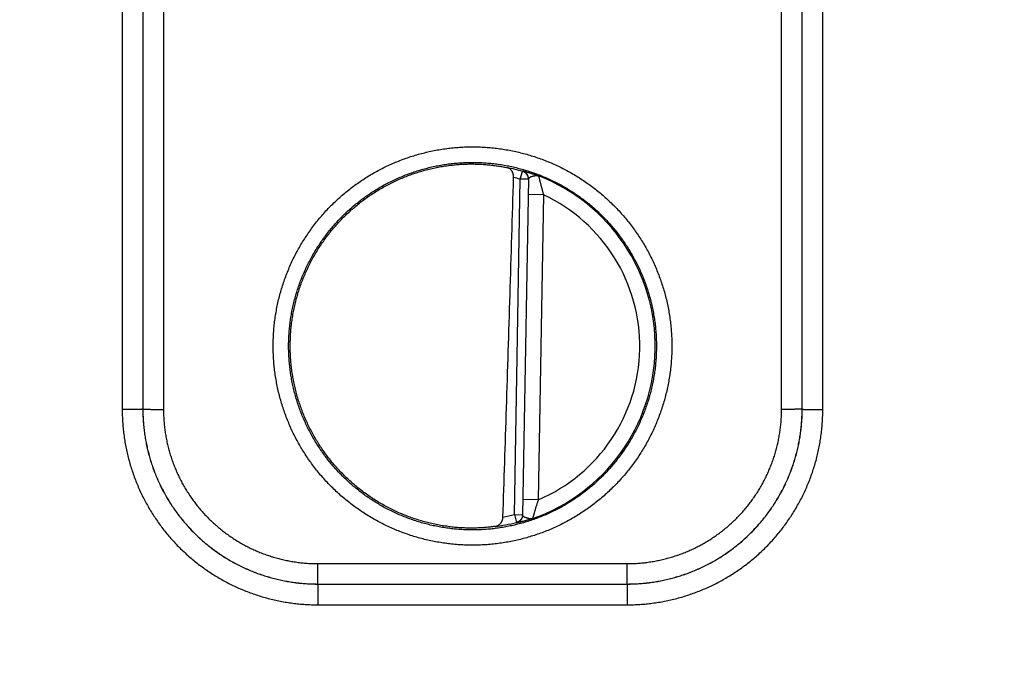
# Model space of a CAD drawing. Header units: inches. Extents: x 0 to 34, y 0 to 22.
# Tile 17 of 105: x 13.47 to 14.427, y 10.93 to 11.547. Entities that reach past the tile are written whole.
import ezdxf

# ---------------------------------------------------------------- set-up
doc = ezdxf.new("R2010")
doc.units = ezdxf.units.IN
doc.header["$LTSCALE"] = 1.87
doc.header["$MEASUREMENT"] = 0
doc.layers.get('0').update_dxf_attribs({"linetype": 'CONTINUOUS'})
doc.layers.add('DIMENSIONS', color=7, linetype='CONTINUOUS')
doc.styles.get("Standard").update_dxf_attribs({"font": 'txt', "width": 0.8})
doc.dimstyles.new('DIMSTYLE_1', dxfattribs={"dimtxt": 0.125, "dimasz": 0.18, "dimexe": 0.18, "dimexo": 0.0625, "dimgap": 0.09, "dimtad": 0, "dimtih": 1, "dimtoh": 1, "dimzin": 4, "dimdsep": 46, "dimtxsty": 'STANDARD', "dimblk": '_FILLED', "dimblk1": '_FILLED', "dimblk2": '_FILLED', "dimcen": 0.09, "dimadec": 0, "dimazin": 0, "dimtp": 0.02, "dimtm": 0.02, "dimtfac": 1, "dimtofl": 0, "dimtmove": 0, "dimatfit": 3, "dimldrblk": '_FILLED', "dimfxl": 1, "dimtolj": 1, "dimtzin": 4, "dimarcsym": 0})

# ---------------------------------------------------------------- blocks, each defined once
blk = doc.blocks.new('_FILLED')
at = {"color": 0, "linetype": 'BYBLOCK'}
blk.add_solid([(0, 0), (-1, 0.1736), (-1, -0.1736)], dxfattribs=at)
blk = doc.blocks.new('*D7')
at = {"layer": 'DIMENSIONS', "color": 2, "linetype": 'CONTINUOUS'}
for p, q in [((13.29323, 10.81557), (13.29323, 13.39823)), ((21.17348, 10.14673), (21.17348, 13.39823)), ((13.29323, 13.27323), (16.55836, 13.27323)), ((21.17348, 13.27323), (17.90836, 13.27323))]:
    blk.add_line(p, q, dxfattribs=at)
at = {"layer": 'DIMENSIONS', "color": 2, "linetype": 'CONTINUOUS', "xscale": 0.18, "yscale": 0.18, "zscale": 0.18, "rotation": 180}
blk.add_blockref('_FILLED', (13.29323, 13.27323), dxfattribs=at)
at = {"layer": 'DIMENSIONS', "color": 2, "linetype": 'CONTINUOUS', "xscale": 0.18, "yscale": 0.18, "zscale": 0.18}
blk.add_blockref('_FILLED', (21.17348, 13.27323), dxfattribs=at)
at = {"layer": 'DIMENSIONS', "color": 2, "linetype": 'CONTINUOUS', "width": 0.8}
for s, p in [('[', (17.14586, 13.21073)), (']', (17.74586, 13.21073)), ('7.88', (16.62086, 13.21073)), ('200.2', (17.24586, 13.21073))]:
    blk.add_text(s, height=0.125, dxfattribs=at).set_placement(p)

msp = doc.modelspace()

# ---------------------------------------------------------------- linework, layer by layer
at = {"color": 7, "linetype": 'CONTINUOUS'}
for p, q in [((13.57, 11.74297), (13.57008, 11.16763)), ((13.58999, 11.74315), (13.59008, 11.16781)), ((14.23089, 11.16781), (14.23097, 11.74315)), ((14.25088, 11.16763), (14.25097, 11.74297)), ((13.59025, 11.70402), (13.59017, 11.16789)), ((13.61025, 11.70384), (13.61016, 11.16772)), ((14.2108, 11.16772), (14.21072, 11.70384)), ((14.2308, 11.16789), (14.23072, 11.70402)), ((13.95695, 11.3916), (13.95911, 11.39917)), ((13.95125, 11.06535), (13.95695, 11.3916)), ((13.96482, 11.39146), (13.95695, 11.3916)), ((13.96483, 11.39182), (13.95912, 11.06485)), ((13.97956, 11.37639), (13.96456, 11.37666)), ((13.97956, 11.37639), (13.97438, 11.07975)), ((13.59008, 11.16781), (13.59017, 11.16789)), ((14.23089, 11.16781), (14.2308, 11.16789)), ((13.97438, 11.07975), (13.95938, 11.08001)), ((13.95125, 11.06535), (13.95315, 11.05771)), ((13.95125, 11.06535), (13.95913, 11.06521)), ((13.76012, 10.99789), (13.76012, 11.01772)), ((13.76012, 11.01772), (14.06085, 11.01772)), ((14.06085, 10.99789), (14.06085, 11.01772)), ((13.76008, 10.99786), (13.76008, 10.97769)), ((13.76009, 10.99786), (14.06088, 10.99786)), ((13.76012, 10.99789), (14.06085, 10.99789)), ((14.06088, 10.99786), (14.06088, 10.97769)), ((13.76008, 10.97769), (14.06088, 10.97769))]:
    msp.add_line(p, q, dxfattribs=at)
for radius, start, end in [(0.17675, 74.03059, 78.93522), (0.16888, 74.03064, 76.33344), (0.17756, 289.20153, 68.79851), (0.16257, 293.14471, 64.85529), (0.16888, 280.09604, 283.96948), (0.17675, 277.00613, 283.96941)]:
    msp.add_arc((13.91048, 11.22923), radius, start, end, dxfattribs=at)
for points, knots in [([(13.91048, 11.03563), (13.9084, 11.03563), (13.90422, 11.0357), (13.89796, 11.036), (13.89171, 11.03651), (13.88547, 11.03722), (13.87926, 11.03813), (13.87309, 11.03924), (13.86695, 11.04055), (13.86086, 11.04206), (13.85482, 11.04376), (13.84884, 11.04566), (13.84293, 11.04775), (13.83708, 11.05004), (13.83132, 11.05251), (13.82563, 11.05516), (13.82004, 11.058), (13.81453, 11.06102), (13.80914, 11.06422), (13.80384, 11.06759), (13.79866, 11.07113), (13.79359, 11.07483), (13.78865, 11.0787), (13.78384, 11.08272), (13.77916, 11.0869), (13.77461, 11.09123), (13.77021, 11.0957), (13.76596, 11.10031), (13.76186, 11.10506), (13.75791, 11.10994), (13.75412, 11.11494), (13.7505, 11.12007), (13.74705, 11.1253), (13.74376, 11.13065), (13.74065, 11.1361), (13.73772, 11.14165), (13.73497, 11.14729), (13.73241, 11.15302), (13.73003, 11.15882), (13.72784, 11.16471), (13.72585, 11.17065), (13.72404, 11.17666), (13.72243, 11.18273), (13.72102, 11.18884), (13.71981, 11.195), (13.7188, 11.20119), (13.71799, 11.20742), (13.71738, 11.21366), (13.71697, 11.21992), (13.71677, 11.2262), (13.71677, 11.23247), (13.71697, 11.23874), (13.71738, 11.245), (13.71799, 11.25125), (13.7188, 11.25747), (13.71981, 11.26367), (13.72102, 11.26982), (13.72243, 11.27594), (13.72404, 11.282), (13.72585, 11.28801), (13.72784, 11.29396), (13.73003, 11.29984), (13.73241, 11.30565), (13.73497, 11.31138), (13.73772, 11.31702), (13.74065, 11.32257), (13.74376, 11.32802), (13.74704, 11.33336), (13.7505, 11.3386), (13.75412, 11.34373), (13.75791, 11.34873), (13.76185, 11.35361), (13.76596, 11.35836), (13.77021, 11.36297), (13.77461, 11.36744), (13.77916, 11.37177), (13.78384, 11.37595), (13.78865, 11.37997), (13.79359, 11.38384), (13.79866, 11.38754), (13.80384, 11.39108), (13.80913, 11.39445), (13.81453, 11.39764), (13.82003, 11.40066), (13.82563, 11.4035), (13.83132, 11.40616), (13.83708, 11.40863), (13.84293, 11.41091), (13.84884, 11.41301), (13.85482, 11.41491), (13.86086, 11.41661), (13.86695, 11.41812), (13.87309, 11.41943), (13.87926, 11.42054), (13.88547, 11.42145), (13.89171, 11.42216), (13.89796, 11.42267), (13.90422, 11.42297), (13.9084, 11.42304), (13.91048, 11.42304)], [0, 0, 0, 0, 0.010287, 0.020587, 0.030895, 0.041207, 0.05152, 0.06183, 0.072139, 0.082448, 0.092757, 0.103066, 0.113374, 0.123682, 0.133992, 0.144304, 0.154615, 0.164924, 0.175232, 0.185541, 0.195852, 0.206164, 0.216474, 0.226782, 0.237091, 0.247401, 0.257712, 0.268022, 0.278332, 0.288641, 0.298951, 0.309261, 0.319572, 0.329882, 0.340192, 0.350501, 0.360811, 0.371121, 0.381431, 0.391741, 0.402051, 0.412362, 0.422672, 0.432982, 0.443292, 0.453602, 0.463912, 0.474222, 0.484533, 0.494843, 0.505153, 0.515463, 0.525774, 0.536084, 0.546394, 0.556705, 0.567015, 0.577325, 0.587635, 0.597946, 0.608256, 0.618566, 0.628876, 0.639187, 0.649497, 0.659807, 0.670117, 0.680427, 0.690737, 0.701048, 0.711358, 0.721668, 0.731977, 0.742288, 0.752599, 0.762909, 0.773219, 0.783528, 0.793838, 0.804148, 0.814458, 0.824766, 0.835074, 0.845383, 0.855694, 0.866006, 0.876316, 0.886624, 0.896933, 0.907243, 0.917553, 0.927863, 0.938171, 0.948482, 0.958794, 0.969106, 0.979413, 0.989713, 1, 1, 1, 1]), ([(13.91048, 11.42304), (13.91257, 11.42304), (13.91675, 11.42297), (13.92301, 11.42267), (13.92926, 11.42216), (13.93549, 11.42145), (13.9417, 11.42054), (13.94788, 11.41943), (13.95402, 11.41812), (13.96011, 11.41661), (13.96615, 11.41491), (13.97212, 11.41301), (13.97804, 11.41091), (13.98388, 11.40863), (13.98965, 11.40616), (13.99534, 11.4035), (14.00093, 11.40066), (14.00643, 11.39764), (14.01183, 11.39445), (14.01713, 11.39108), (14.02231, 11.38754), (14.02737, 11.38384), (14.03232, 11.37997), (14.03713, 11.37595), (14.04181, 11.37177), (14.04636, 11.36744), (14.05076, 11.36297), (14.05501, 11.35836), (14.05911, 11.35361), (14.06306, 11.34873), (14.06685, 11.34373), (14.07047, 11.3386), (14.07392, 11.33336), (14.07721, 11.32802), (14.08032, 11.32257), (14.08325, 11.31702), (14.08599, 11.31138), (14.08856, 11.30565), (14.09094, 11.29984), (14.09313, 11.29396), (14.09512, 11.28801), (14.09693, 11.282), (14.09853, 11.27594), (14.09995, 11.26982), (14.10116, 11.26367), (14.10217, 11.25747), (14.10298, 11.25125), (14.10359, 11.245), (14.10399, 11.23874), (14.1042, 11.23247), (14.1042, 11.2262), (14.10399, 11.21992), (14.10359, 11.21366), (14.10298, 11.20742), (14.10217, 11.20119), (14.10116, 11.195), (14.09995, 11.18884), (14.09853, 11.18273), (14.09693, 11.17666), (14.09512, 11.17065), (14.09313, 11.16471), (14.09094, 11.15882), (14.08856, 11.15302), (14.08599, 11.14729), (14.08325, 11.14165), (14.08032, 11.1361), (14.07721, 11.13065), (14.07392, 11.1253), (14.07047, 11.12006), (14.06685, 11.11494), (14.06306, 11.10994), (14.05911, 11.10506), (14.05501, 11.10031), (14.05076, 11.0957), (14.04635, 11.09123), (14.04181, 11.0869), (14.03713, 11.08272), (14.03231, 11.0787), (14.02737, 11.07483), (14.02231, 11.07112), (14.01713, 11.06759), (14.01183, 11.06422), (14.00643, 11.06102), (14.00093, 11.058), (13.99534, 11.05517), (13.98965, 11.05251), (13.98388, 11.05004), (13.97804, 11.04775), (13.97213, 11.04566), (13.96614, 11.04376), (13.96011, 11.04206), (13.95402, 11.04055), (13.94788, 11.03924), (13.9417, 11.03813), (13.93549, 11.03722), (13.92926, 11.03651), (13.92301, 11.036), (13.91675, 11.0357), (13.91257, 11.03563), (13.91048, 11.03563)], [0, 0, 0, 0, 0.010287, 0.020587, 0.030895, 0.041207, 0.05152, 0.06183, 0.072139, 0.082448, 0.092757, 0.103066, 0.113374, 0.123683, 0.133993, 0.144304, 0.154616, 0.164925, 0.175232, 0.185541, 0.195852, 0.206164, 0.216475, 0.226783, 0.237092, 0.247402, 0.257714, 0.268024, 0.278334, 0.288643, 0.298953, 0.309263, 0.319574, 0.329884, 0.340194, 0.350503, 0.360813, 0.371123, 0.381433, 0.391743, 0.402053, 0.412364, 0.422674, 0.432984, 0.443294, 0.453604, 0.463914, 0.474225, 0.484535, 0.494845, 0.505156, 0.515466, 0.525776, 0.536086, 0.546397, 0.556707, 0.567017, 0.577327, 0.587638, 0.597948, 0.608258, 0.618568, 0.628879, 0.639189, 0.649499, 0.659809, 0.670119, 0.680429, 0.69074, 0.70105, 0.71136, 0.72167, 0.73198, 0.74229, 0.752601, 0.762911, 0.773221, 0.78353, 0.79384, 0.80415, 0.814459, 0.824767, 0.835074, 0.845383, 0.855695, 0.866006, 0.876316, 0.886624, 0.896933, 0.907243, 0.917554, 0.927863, 0.938172, 0.948482, 0.958794, 0.969106, 0.979413, 0.989713, 1, 1, 1, 1]), ([(13.91048, 11.0505), (13.90851, 11.0505), (13.90457, 11.05056), (13.89867, 11.05085), (13.89277, 11.05134), (13.8869, 11.05203), (13.88105, 11.0529), (13.87524, 11.05397), (13.86946, 11.05523), (13.86373, 11.05669), (13.85805, 11.05833), (13.85243, 11.06015), (13.84687, 11.06217), (13.84138, 11.06436), (13.83597, 11.06674), (13.83063, 11.06929), (13.82539, 11.07202), (13.82024, 11.07492), (13.81518, 11.07799), (13.81024, 11.08122), (13.8054, 11.08462), (13.80067, 11.08817), (13.79607, 11.09188), (13.7916, 11.09574), (13.78725, 11.09974), (13.78304, 11.10388), (13.77896, 11.10816), (13.77504, 11.11258), (13.77126, 11.11712), (13.76763, 11.12178), (13.76415, 11.12656), (13.76084, 11.13145), (13.75769, 11.13645), (13.75471, 11.14155), (13.7519, 11.14675), (13.74926, 11.15204), (13.7468, 11.15741), (13.74451, 11.16286), (13.74241, 11.16838), (13.74049, 11.17397), (13.73876, 11.17962), (13.73722, 11.18532), (13.73586, 11.19107), (13.73469, 11.19686), (13.73372, 11.20269), (13.73294, 11.20855), (13.73236, 11.21443), (13.73196, 11.22033), (13.73177, 11.22623), (13.73177, 11.23214), (13.73196, 11.23805), (13.73235, 11.24394), (13.73294, 11.24982), (13.73372, 11.25568), (13.73469, 11.26151), (13.73585, 11.26731), (13.73721, 11.27306), (13.73875, 11.27876), (13.74048, 11.28441), (13.7424, 11.29), (13.7445, 11.29553), (13.74679, 11.30098), (13.74925, 11.30635), (13.75189, 11.31164), (13.7547, 11.31684), (13.75768, 11.32194), (13.76083, 11.32694), (13.76415, 11.33184), (13.76762, 11.33662), (13.77125, 11.34128), (13.77503, 11.34582), (13.77896, 11.35024), (13.78304, 11.35452), (13.78725, 11.35867), (13.7916, 11.36267), (13.79607, 11.36653), (13.80068, 11.37024), (13.8054, 11.37379), (13.81024, 11.37718), (13.81518, 11.38042), (13.82023, 11.38349), (13.82539, 11.38639), (13.83063, 11.38911), (13.83596, 11.39167), (13.84138, 11.39404), (13.84687, 11.39624), (13.85243, 11.39825), (13.85805, 11.40008), (13.86373, 11.40172), (13.86946, 11.40317), (13.87524, 11.40443), (13.88105, 11.4055), (13.8869, 11.40638), (13.89277, 11.40706), (13.89867, 11.40755), (13.90457, 11.40785), (13.90851, 11.40791), (13.91048, 11.40791)], [0, 0, 0, 0, 0.010531, 0.021062, 0.031592, 0.042123, 0.052654, 0.063186, 0.073717, 0.084246, 0.094773, 0.1053, 0.115826, 0.126354, 0.136883, 0.147415, 0.157946, 0.168474, 0.179002, 0.18953, 0.200058, 0.210586, 0.22111, 0.231632, 0.242154, 0.252678, 0.263201, 0.273724, 0.284246, 0.294768, 0.305291, 0.315813, 0.326336, 0.336858, 0.34738, 0.357902, 0.368425, 0.378948, 0.389471, 0.399994, 0.410517, 0.42104, 0.431564, 0.442088, 0.452611, 0.463135, 0.473659, 0.484183, 0.494708, 0.505232, 0.515756, 0.52628, 0.536805, 0.54733, 0.557855, 0.56838, 0.578905, 0.58943, 0.599955, 0.610481, 0.621006, 0.631531, 0.642057, 0.652583, 0.663109, 0.673634, 0.68416, 0.694686, 0.705213, 0.715739, 0.726266, 0.736792, 0.747318, 0.757845, 0.768371, 0.778898, 0.789424, 0.799949, 0.810474, 0.820998, 0.831521, 0.842048, 0.852578, 0.863109, 0.87364, 0.884169, 0.894697, 0.905225, 0.915754, 0.926283, 0.936814, 0.947346, 0.957877, 0.968407, 0.978938, 0.989469, 1, 1, 1, 1]), ([(13.88707, 11.40487), (13.88795, 11.40499), (13.88971, 11.40521), (13.89234, 11.4055), (13.89497, 11.40575), (13.89759, 11.40595), (13.90019, 11.40612), (13.90279, 11.40624), (13.90537, 11.40632), (13.90793, 11.40637), (13.90964, 11.40637), (13.91048, 11.40637)], [0, 0, 0, 0, 0.113457, 0.226431, 0.338814, 0.45062, 0.561858, 0.67242, 0.782314, 0.891545, 1, 1, 1, 1]), ([(13.91048, 11.40791), (13.91245, 11.40791), (13.9164, 11.40785), (13.9223, 11.40755), (13.92819, 11.40706), (13.93407, 11.40638), (13.93992, 11.4055), (13.94573, 11.40443), (13.95151, 11.40317), (13.95724, 11.40172), (13.96292, 11.40008), (13.96854, 11.39825), (13.9741, 11.39624), (13.97959, 11.39405), (13.985, 11.39167), (13.99033, 11.38912), (13.99558, 11.38639), (14.00073, 11.38349), (14.00578, 11.38042), (14.01073, 11.37718), (14.01557, 11.37379), (14.02029, 11.37024), (14.0249, 11.36653), (14.02937, 11.36267), (14.03372, 11.35867), (14.03793, 11.35452), (14.042, 11.35024), (14.04593, 11.34583), (14.04971, 11.34129), (14.05334, 11.33663), (14.05681, 11.33185), (14.06013, 11.32696), (14.06327, 11.32196), (14.06626, 11.31686), (14.06907, 11.31166), (14.07171, 11.30637), (14.07417, 11.301), (14.07645, 11.29555), (14.07856, 11.29003), (14.08047, 11.28444), (14.08221, 11.27879), (14.08375, 11.27309), (14.08511, 11.26734), (14.08627, 11.26154), (14.08725, 11.25572), (14.08803, 11.24986), (14.08861, 11.24398), (14.089, 11.23808), (14.0892, 11.23218), (14.0892, 11.22627), (14.08901, 11.22036), (14.08862, 11.21446), (14.08803, 11.20858), (14.08725, 11.20272), (14.08628, 11.19689), (14.08512, 11.1911), (14.08376, 11.18535), (14.08222, 11.17964), (14.08048, 11.17399), (14.07857, 11.1684), (14.07646, 11.16288), (14.07418, 11.15743), (14.07172, 11.15205), (14.06908, 11.14677), (14.06627, 11.14157), (14.06328, 11.13647), (14.06013, 11.13146), (14.05682, 11.12657), (14.05335, 11.12179), (14.04972, 11.11712), (14.04594, 11.11258), (14.04201, 11.10816), (14.03793, 11.10388), (14.03372, 11.09974), (14.02937, 11.09573), (14.02489, 11.09188), (14.02029, 11.08817), (14.01557, 11.08461), (14.01073, 11.08122), (14.00578, 11.07799), (14.00073, 11.07492), (13.99558, 11.07202), (13.99034, 11.06929), (13.985, 11.06674), (13.97959, 11.06436), (13.9741, 11.06217), (13.96854, 11.06015), (13.96292, 11.05833), (13.95724, 11.05669), (13.95151, 11.05523), (13.94573, 11.05397), (13.93992, 11.0529), (13.93407, 11.05203), (13.92819, 11.05134), (13.9223, 11.05085), (13.9164, 11.05056), (13.91245, 11.0505), (13.91048, 11.0505)], [0, 0, 0, 0, 0.010531, 0.021061, 0.031592, 0.042122, 0.052653, 0.063185, 0.073715, 0.084244, 0.094772, 0.105298, 0.115824, 0.126352, 0.136881, 0.147412, 0.157943, 0.168472, 0.178999, 0.189527, 0.200056, 0.210583, 0.221107, 0.231629, 0.242152, 0.252675, 0.263199, 0.273721, 0.284242, 0.294764, 0.305286, 0.315808, 0.32633, 0.336853, 0.347375, 0.357898, 0.36842, 0.378944, 0.389467, 0.39999, 0.410514, 0.421037, 0.431561, 0.442085, 0.452609, 0.463133, 0.473657, 0.484181, 0.494706, 0.50523, 0.515755, 0.52628, 0.536804, 0.54733, 0.557855, 0.56838, 0.578905, 0.58943, 0.599956, 0.610482, 0.621007, 0.631533, 0.642059, 0.652585, 0.663111, 0.673636, 0.684163, 0.694689, 0.705216, 0.715742, 0.726269, 0.736796, 0.747322, 0.757849, 0.768376, 0.778903, 0.789429, 0.799954, 0.810478, 0.821001, 0.831524, 0.84205, 0.852579, 0.863111, 0.873642, 0.88417, 0.894698, 0.905226, 0.915755, 0.926285, 0.936816, 0.947347, 0.957877, 0.968408, 0.978939, 0.989469, 1, 1, 1, 1]), ([(13.91048, 11.40637), (13.91137, 11.40636), (13.91315, 11.40634), (13.91579, 11.40626), (13.91841, 11.40614), (13.921, 11.40599), (13.92355, 11.40579), (13.92607, 11.40556), (13.92855, 11.4053), (13.93099, 11.40501), (13.93337, 11.40468), (13.9357, 11.40433), (13.93797, 11.40395), (13.94018, 11.40356), (13.94232, 11.40314), (13.94372, 11.40285), (13.94441, 11.4027)], [0, 0, 0, 0, 0.078087, 0.155527, 0.232216, 0.308123, 0.383127, 0.457179, 0.530147, 0.601923, 0.672394, 0.741402, 0.808835, 0.874499, 0.938277, 1, 1, 1, 1]), ([(13.88095, 11.05462), (13.87903, 11.05495), (13.87519, 11.05566), (13.86948, 11.05692), (13.86381, 11.05837), (13.85819, 11.06001), (13.85262, 11.06183), (13.84712, 11.06383), (13.84169, 11.06601), (13.83634, 11.06838), (13.83106, 11.07091), (13.82587, 11.07362), (13.82078, 11.0765), (13.81578, 11.07955), (13.81088, 11.08276), (13.8061, 11.08613), (13.80143, 11.08966), (13.79687, 11.09333), (13.79244, 11.09716), (13.78814, 11.10113), (13.78398, 11.10524), (13.77995, 11.10949), (13.77606, 11.11387), (13.77232, 11.11837), (13.76873, 11.123), (13.7653, 11.12774), (13.76203, 11.13259), (13.75891, 11.13755), (13.75596, 11.1426), (13.75318, 11.14776), (13.75058, 11.153), (13.74814, 11.15832), (13.74589, 11.16372), (13.74381, 11.1692), (13.74192, 11.17474), (13.74021, 11.18033), (13.73868, 11.18599), (13.73735, 11.19169), (13.7362, 11.19743), (13.73524, 11.2032), (13.73448, 11.20901), (13.7339, 11.21483), (13.73352, 11.22067), (13.73333, 11.22653), (13.73334, 11.23238), (13.73354, 11.23823), (13.73393, 11.24407), (13.73451, 11.2499), (13.73529, 11.2557), (13.73626, 11.26147), (13.73742, 11.26721), (13.73876, 11.27291), (13.7403, 11.27856), (13.74202, 11.28415), (13.74392, 11.28969), (13.74601, 11.29516), (13.74828, 11.30055), (13.75072, 11.30587), (13.75334, 11.31111), (13.75613, 11.31626), (13.75908, 11.32131), (13.76221, 11.32626), (13.76549, 11.33111), (13.76893, 11.33584), (13.77253, 11.34046), (13.77628, 11.34496), (13.78017, 11.34933), (13.78421, 11.35357), (13.78838, 11.35767), (13.79269, 11.36163), (13.79713, 11.36545), (13.80169, 11.36912), (13.80637, 11.37264), (13.81116, 11.376), (13.81606, 11.3792), (13.82106, 11.38224), (13.82616, 11.38511), (13.83136, 11.38781), (13.83664, 11.39034), (13.842, 11.39269), (13.84743, 11.39486), (13.85294, 11.39685), (13.8585, 11.39866), (13.86413, 11.40029), (13.8698, 11.40173), (13.87552, 11.40298), (13.88127, 11.40404), (13.88513, 11.40462), (13.88707, 11.40487)], [0, 0, 0, 0, 0.011626, 0.023254, 0.03488, 0.046508, 0.058134, 0.069761, 0.081389, 0.093014, 0.104642, 0.11627, 0.127896, 0.139525, 0.151151, 0.162779, 0.174407, 0.186033, 0.197662, 0.209288, 0.220917, 0.232545, 0.244172, 0.255801, 0.267428, 0.279057, 0.290686, 0.302313, 0.313942, 0.32557, 0.337198, 0.348828, 0.360455, 0.372085, 0.383713, 0.395341, 0.406971, 0.418598, 0.430228, 0.441857, 0.453485, 0.465115, 0.476743, 0.488373, 0.500001, 0.51163, 0.52326, 0.534887, 0.546517, 0.558146, 0.569774, 0.581404, 0.593031, 0.604661, 0.61629, 0.627917, 0.639547, 0.651174, 0.662803, 0.674432, 0.686059, 0.697689, 0.709316, 0.720945, 0.732573, 0.7442, 0.755829, 0.767456, 0.779084, 0.790713, 0.802339, 0.813968, 0.825594, 0.837222, 0.84885, 0.860476, 0.872104, 0.883731, 0.895358, 0.906986, 0.918611, 0.93024, 0.941866, 0.953493, 0.965121, 0.976746, 0.988374, 1, 1, 1, 1]), ([(13.95039, 11.39333), (13.95039, 11.3935), (13.95039, 11.39383), (13.95038, 11.39433), (13.95034, 11.39484), (13.95028, 11.39536), (13.95019, 11.39588), (13.95008, 11.39641), (13.94994, 11.39693), (13.94978, 11.39745), (13.94959, 11.39797), (13.94937, 11.39848), (13.94912, 11.39897), (13.94884, 11.39946), (13.94853, 11.39992), (13.94819, 11.40036), (13.94782, 11.40078), (13.94742, 11.40117), (13.94698, 11.40153), (13.94652, 11.40185), (13.94603, 11.40213), (13.94551, 11.40237), (13.94497, 11.40256), (13.9446, 11.40266), (13.94441, 11.4027)], [0, 0, 0, 0, 0.041014, 0.082841, 0.125375, 0.168637, 0.212502, 0.256976, 0.301915, 0.347282, 0.392966, 0.438902, 0.485022, 0.531236, 0.577539, 0.623856, 0.670235, 0.716643, 0.763181, 0.809864, 0.856822, 0.904083, 0.951777, 1, 1, 1, 1]), ([(13.95911, 11.39917), (13.95911, 11.39921), (13.95911, 11.39929), (13.95912, 11.39941), (13.95912, 11.39949), (13.95912, 11.39953)], [0, 0, 0, 0, 0.333447, 0.666739, 1, 1, 1, 1]), ([(13.96482, 11.39182), (13.96482, 11.39188), (13.96481, 11.39212), (13.96477, 11.39254), (13.96469, 11.39308), (13.96457, 11.39361), (13.96441, 11.39413), (13.96422, 11.39464), (13.96399, 11.39513), (13.96373, 11.39561), (13.96344, 11.39606), (13.96312, 11.3965), (13.96276, 11.39691), (13.96238, 11.3973), (13.96198, 11.39766), (13.96155, 11.39799), (13.9611, 11.3983), (13.96062, 11.39857), (13.96014, 11.3988), (13.95963, 11.399), (13.95929, 11.39912), (13.95911, 11.39917)], [0, 0, 0, 0, 0.01834, 0.072872, 0.127405, 0.181939, 0.236472, 0.291007, 0.345541, 0.400076, 0.454612, 0.509148, 0.563685, 0.618222, 0.67276, 0.727299, 0.781838, 0.836378, 0.890918, 0.945458, 1, 1, 1, 1]), ([(13.95912, 11.39953), (13.95912, 11.39954), (13.95919, 11.39955), (13.95927, 11.39954), (13.95946, 11.39951), (13.95971, 11.39946), (13.96003, 11.39939), (13.96043, 11.3993), (13.9609, 11.39919), (13.96144, 11.39905), (13.96206, 11.39889), (13.96275, 11.3987), (13.96351, 11.39849), (13.96434, 11.39825), (13.96524, 11.39799), (13.96621, 11.39769), (13.96724, 11.39737), (13.96833, 11.39702), (13.96948, 11.39664), (13.9707, 11.39622), (13.97198, 11.39578), (13.97332, 11.39529), (13.97423, 11.39495), (13.9747, 11.39478)], [0, 0, 0, 0, 0.002339, 0.008825, 0.01982, 0.03542, 0.055681, 0.080614, 0.110239, 0.144591, 0.183673, 0.227445, 0.275849, 0.328819, 0.386299, 0.448218, 0.514457, 0.584829, 0.659242, 0.73782, 0.820682, 0.90798, 1, 1, 1, 1]), ([(13.96483, 11.39182), (13.96483, 11.392), (13.96482, 11.39236), (13.96478, 11.3929), (13.96469, 11.39344), (13.96457, 11.39397), (13.96442, 11.39449), (13.96422, 11.395), (13.964, 11.39549), (13.96374, 11.39597), (13.96344, 11.39643), (13.96312, 11.39686), (13.96277, 11.39728), (13.96239, 11.39766), (13.96198, 11.39802), (13.96155, 11.39836), (13.9611, 11.39866), (13.96063, 11.39893), (13.96014, 11.39916), (13.95963, 11.39937), (13.95929, 11.39948), (13.95912, 11.39953)], [0, 0, 0, 0, 0.052624, 0.105251, 0.15788, 0.210508, 0.263138, 0.315767, 0.368397, 0.421028, 0.473659, 0.52629, 0.578923, 0.631555, 0.684189, 0.736823, 0.789457, 0.842092, 0.894728, 0.947364, 1, 1, 1, 1]), ([(13.94009, 11.06297), (13.94124, 11.09835), (13.94355, 11.17043), (13.94698, 11.28055), (13.94925, 11.35529), (13.95039, 11.39333)], [0, 0, 0, 0, 0.321342, 0.654566, 1, 1, 1, 1]), ([(13.96483, 11.39182), (13.96483, 11.39191), (13.96486, 11.3921), (13.96498, 11.39237), (13.96518, 11.39264), (13.96547, 11.39292), (13.96586, 11.3932), (13.96634, 11.39348), (13.96692, 11.39376), (13.96757, 11.39403), (13.96826, 11.39428), (13.96898, 11.39451), (13.96971, 11.3947), (13.97044, 11.39487), (13.97117, 11.395), (13.97192, 11.39508), (13.97266, 11.39512), (13.97337, 11.39508), (13.97406, 11.39498), (13.97449, 11.39485), (13.9747, 11.39478)], [0, 0, 0, 0, 0.024559, 0.050811, 0.080807, 0.116435, 0.159415, 0.210646, 0.26956, 0.334534, 0.402755, 0.471508, 0.540074, 0.607972, 0.675511, 0.743663, 0.811503, 0.877101, 0.939714, 1, 1, 1, 1]), ([(13.97469, 11.39478), (13.97469, 11.39477), (13.97472, 11.39472), (13.97473, 11.39462), (13.97477, 11.39448), (13.97482, 11.39428), (13.97487, 11.39403), (13.97494, 11.39373), (13.97503, 11.39338), (13.97512, 11.39298), (13.97523, 11.39252), (13.97535, 11.39201), (13.97549, 11.39145), (13.97564, 11.39083), (13.9758, 11.39015), (13.97599, 11.38942), (13.97618, 11.38863), (13.9764, 11.38778), (13.97663, 11.38688), (13.97688, 11.38592), (13.97715, 11.3849), (13.97744, 11.38383), (13.97774, 11.3827), (13.97807, 11.38153), (13.97841, 11.38031), (13.97878, 11.37904), (13.97916, 11.37773), (13.97942, 11.37684), (13.97956, 11.37639)], [0, 0, 0, 0, 0.002837, 0.007971, 0.01587, 0.026511, 0.039888, 0.055996, 0.07487, 0.09659, 0.121226, 0.148822, 0.179385, 0.212933, 0.249525, 0.289199, 0.331982, 0.377902, 0.426961, 0.479132, 0.534381, 0.592662, 0.653917, 0.718057, 0.78493, 0.854349, 0.926111, 1, 1, 1, 1]), ([(13.59008, 11.1678), (13.59007, 11.1678), (13.59001, 11.16779), (13.5899, 11.16778), (13.58973, 11.16777), (13.58949, 11.16776), (13.5892, 11.16776), (13.58885, 11.16775), (13.58844, 11.16774), (13.58798, 11.16773), (13.58746, 11.16772), (13.58688, 11.16771), (13.58626, 11.1677), (13.58558, 11.1677), (13.58486, 11.16769), (13.58409, 11.16768), (13.58328, 11.16767), (13.58242, 11.16767), (13.58153, 11.16766), (13.58061, 11.16766), (13.57965, 11.16765), (13.57866, 11.16765), (13.57765, 11.16764), (13.57661, 11.16764), (13.57556, 11.16764), (13.57448, 11.16763), (13.57339, 11.16763), (13.5723, 11.16763), (13.57119, 11.16763), (13.57045, 11.16763), (13.57008, 11.16763)], [0, 0, 0, 0, 0.002552, 0.008148, 0.016787, 0.028448, 0.043096, 0.060686, 0.081166, 0.104471, 0.130532, 0.159267, 0.190588, 0.2244, 0.260597, 0.29907, 0.339698, 0.382358, 0.426919, 0.473242, 0.521186, 0.570603, 0.621342, 0.673245, 0.726154, 0.779905, 0.834334, 0.889272, 0.944551, 1, 1, 1, 1]), ([(13.57008, 11.16763), (13.57009, 11.1656), (13.57015, 11.16155), (13.57044, 11.15547), (13.57093, 11.1494), (13.57161, 11.14335), (13.57249, 11.13732), (13.57356, 11.13133), (13.57482, 11.12537), (13.57627, 11.11945), (13.57791, 11.11359), (13.57974, 11.10778), (13.58175, 11.10203), (13.58394, 11.09635), (13.58632, 11.09074), (13.58887, 11.08521), (13.59161, 11.07976), (13.59451, 11.07441), (13.59758, 11.06915), (13.60082, 11.064), (13.60423, 11.05895), (13.60779, 11.05401), (13.61152, 11.04918), (13.61539, 11.04448), (13.61941, 11.03991), (13.62358, 11.03547), (13.62789, 11.03116), (13.63233, 11.027), (13.6369, 11.02297), (13.64161, 11.0191), (13.64643, 11.01538), (13.65137, 11.01182), (13.65642, 11.00841), (13.66158, 11.00517), (13.66684, 11.0021), (13.6722, 10.9992), (13.67764, 10.99647), (13.68317, 10.99391), (13.68878, 10.99154), (13.69446, 10.98934), (13.70021, 10.98733), (13.70603, 10.9855), (13.7119, 10.98386), (13.71781, 10.98241), (13.72377, 10.98116), (13.72977, 10.98009), (13.7358, 10.97921), (13.74185, 10.97853), (13.74793, 10.97804), (13.754, 10.97775), (13.75806, 10.97769), (13.76008, 10.97769)], [0, 0, 0, 0, 0.020364, 0.040755, 0.061164, 0.081579, 0.10199, 0.122392, 0.142793, 0.163201, 0.183615, 0.204029, 0.224438, 0.244845, 0.265253, 0.285661, 0.30607, 0.326479, 0.346888, 0.367296, 0.387705, 0.408115, 0.428524, 0.448934, 0.469343, 0.489752, 0.510162, 0.530571, 0.550981, 0.571392, 0.591803, 0.612214, 0.632625, 0.653036, 0.673448, 0.69386, 0.714273, 0.734685, 0.755097, 0.775508, 0.795922, 0.816341, 0.83676, 0.857173, 0.87758, 0.897988, 0.918405, 0.938824, 0.959237, 0.979633, 1, 1, 1, 1]), ([(13.59008, 11.16781), (13.59008, 11.16591), (13.59015, 11.16213), (13.59043, 11.15645), (13.59091, 11.15079), (13.59157, 11.14515), (13.59242, 11.13953), (13.59346, 11.13395), (13.59468, 11.1284), (13.59609, 11.1229), (13.59769, 11.11744), (13.59946, 11.11205), (13.60142, 11.10671), (13.60355, 11.10144), (13.60585, 11.09625), (13.60833, 11.09114), (13.61098, 11.08611), (13.61379, 11.08118), (13.61677, 11.07634), (13.61991, 11.0716), (13.6232, 11.06697), (13.62665, 11.06246), (13.63024, 11.05806), (13.63398, 11.05378), (13.63786, 11.04964), (13.64188, 11.04562), (13.64603, 11.04174), (13.6503, 11.038), (13.6547, 11.03441), (13.65922, 11.03096), (13.66385, 11.02767), (13.66859, 11.02453), (13.67343, 11.02156), (13.67836, 11.01874), (13.68339, 11.0161), (13.68851, 11.01362), (13.6937, 11.01131), (13.69897, 11.00918), (13.70431, 11.00723), (13.70971, 11.00546), (13.71516, 11.00386), (13.72067, 11.00246), (13.72622, 11.00123), (13.73181, 11.00019), (13.73743, 10.99934), (13.74307, 10.99868), (13.74873, 10.99821), (13.75441, 10.99792), (13.75819, 10.99786), (13.76009, 10.99786)], [0, 0, 0, 0, 0.021276, 0.042547, 0.063819, 0.085091, 0.106364, 0.127639, 0.148915, 0.170191, 0.191465, 0.212741, 0.234018, 0.255297, 0.276576, 0.297854, 0.319131, 0.340409, 0.361688, 0.382966, 0.404238, 0.425508, 0.446777, 0.468046, 0.489317, 0.510588, 0.531858, 0.553127, 0.574396, 0.595666, 0.61694, 0.638219, 0.6595, 0.680781, 0.702062, 0.723343, 0.744627, 0.765912, 0.787195, 0.808477, 0.829759, 0.851043, 0.872327, 0.893609, 0.914888, 0.936164, 0.957441, 0.978718, 1, 1, 1, 1]), ([(13.59017, 11.16789), (13.59017, 11.16599), (13.59023, 11.1622), (13.59051, 11.15653), (13.59099, 11.15086), (13.59165, 11.14521), (13.5925, 11.13959), (13.59354, 11.134), (13.59477, 11.12845), (13.59618, 11.12295), (13.59777, 11.11749), (13.59954, 11.11209), (13.6015, 11.10676), (13.60363, 11.10149), (13.60593, 11.09629), (13.60841, 11.09118), (13.61106, 11.08615), (13.61387, 11.08122), (13.61685, 11.07638), (13.61998, 11.07164), (13.62327, 11.06701), (13.62672, 11.0625), (13.63031, 11.0581), (13.63405, 11.05382), (13.63793, 11.04968), (13.64194, 11.04566), (13.64609, 11.04178), (13.65036, 11.03804), (13.65476, 11.03445), (13.65928, 11.03101), (13.6639, 11.02771), (13.66864, 11.02458), (13.67348, 11.0216), (13.67841, 11.01879), (13.68344, 11.01614), (13.68855, 11.01366), (13.69374, 11.01136), (13.699, 11.00923), (13.70434, 11.00727), (13.70974, 11.0055), (13.71519, 11.00391), (13.7207, 11.0025), (13.72624, 11.00127), (13.73183, 11.00023), (13.73745, 10.99938), (13.74309, 10.99872), (13.74876, 10.99824), (13.75444, 10.99796), (13.75822, 10.99789), (13.76012, 10.99789)], [0, 0, 0, 0, 0.021291, 0.042583, 0.063875, 0.085166, 0.106454, 0.127741, 0.149026, 0.170311, 0.191596, 0.21288, 0.234161, 0.25544, 0.276718, 0.297997, 0.319274, 0.340549, 0.361821, 0.383092, 0.404363, 0.425635, 0.446903, 0.468168, 0.489431, 0.510692, 0.531955, 0.553219, 0.574485, 0.595752, 0.617019, 0.638285, 0.659553, 0.680822, 0.702095, 0.723367, 0.744638, 0.765911, 0.787185, 0.808463, 0.829742, 0.85102, 0.872298, 0.893578, 0.91486, 0.936145, 0.957431, 0.978717, 1, 1, 1, 1]), ([(13.59017, 11.16789), (13.59018, 11.16788), (13.59024, 11.16788), (13.59035, 11.16787), (13.59052, 11.16786), (13.59075, 11.16785), (13.59105, 11.16784), (13.5914, 11.16783), (13.59181, 11.16782), (13.59227, 11.16781), (13.59279, 11.16781), (13.59337, 11.1678), (13.59399, 11.16779), (13.59467, 11.16778), (13.59539, 11.16777), (13.59616, 11.16777), (13.59697, 11.16776), (13.59782, 11.16775), (13.59871, 11.16775), (13.59964, 11.16774), (13.6006, 11.16774), (13.60159, 11.16773), (13.6026, 11.16773), (13.60364, 11.16773), (13.60469, 11.16772), (13.60577, 11.16772), (13.60685, 11.16772), (13.60795, 11.16772), (13.60906, 11.16772), (13.60979, 11.16772), (13.61016, 11.16772)], [0, 0, 0, 0, 0.002552, 0.008148, 0.016787, 0.028448, 0.043096, 0.060687, 0.081166, 0.104472, 0.130533, 0.159268, 0.19059, 0.224401, 0.260599, 0.299071, 0.3397, 0.38236, 0.426921, 0.473244, 0.521188, 0.570606, 0.621344, 0.673247, 0.726156, 0.779907, 0.834335, 0.889273, 0.944551, 1, 1, 1, 1]), ([(13.61016, 11.16772), (13.61016, 11.16601), (13.61022, 11.16259), (13.61048, 11.15748), (13.61092, 11.15237), (13.61153, 11.14728), (13.61231, 11.14221), (13.61327, 11.13718), (13.6144, 11.13219), (13.61569, 11.12723), (13.61716, 11.12232), (13.61879, 11.11746), (13.62059, 11.11266), (13.62255, 11.10793), (13.62467, 11.10327), (13.62695, 11.09868), (13.62938, 11.09417), (13.63197, 11.08975), (13.6347, 11.08542), (13.63758, 11.08118), (13.64061, 11.07705), (13.64377, 11.07302), (13.64707, 11.0691), (13.6505, 11.0653), (13.65406, 11.06162), (13.65774, 11.05806), (13.66154, 11.05463), (13.66546, 11.05133), (13.66949, 11.04816), (13.67362, 11.04514), (13.67785, 11.04226), (13.68218, 11.03952), (13.6866, 11.03694), (13.69111, 11.0345), (13.6957, 11.03222), (13.70036, 11.0301), (13.70509, 11.02814), (13.70989, 11.02635), (13.71474, 11.02471), (13.71965, 11.02325), (13.72461, 11.02195), (13.7296, 11.02082), (13.73463, 11.01987), (13.73969, 11.01908), (13.74478, 11.01847), (13.74989, 11.01804), (13.755, 11.01777), (13.75841, 11.01772), (13.76012, 11.01772)], [0, 0, 0, 0, 0.021732, 0.043482, 0.065241, 0.087, 0.10875, 0.130487, 0.152219, 0.173957, 0.195707, 0.217459, 0.239206, 0.260948, 0.282688, 0.304429, 0.326169, 0.347907, 0.369644, 0.391381, 0.41312, 0.434859, 0.456596, 0.478332, 0.500067, 0.521801, 0.543536, 0.565272, 0.587009, 0.608745, 0.630479, 0.652212, 0.673947, 0.695682, 0.717417, 0.739152, 0.760888, 0.782628, 0.804374, 0.826117, 0.847848, 0.869572, 0.891301, 0.913044, 0.934794, 0.956543, 0.978282, 1, 1, 1, 1]), ([(14.06085, 10.99789), (14.06274, 10.99789), (14.06653, 10.99796), (14.07221, 10.99824), (14.07787, 10.99872), (14.08352, 10.99938), (14.08914, 11.00023), (14.09472, 11.00127), (14.10027, 11.0025), (14.10578, 11.00391), (14.11123, 11.0055), (14.11663, 11.00727), (14.12197, 11.00923), (14.12723, 11.01136), (14.13242, 11.01366), (14.13754, 11.01614), (14.14256, 11.01879), (14.1475, 11.0216), (14.15233, 11.02458), (14.15707, 11.02772), (14.1617, 11.03101), (14.16621, 11.03445), (14.17061, 11.03805), (14.17488, 11.04179), (14.17903, 11.04567), (14.18304, 11.04968), (14.18692, 11.05383), (14.19066, 11.0581), (14.19425, 11.0625), (14.1977, 11.06702), (14.20099, 11.07165), (14.20412, 11.07638), (14.2071, 11.08122), (14.20991, 11.08616), (14.21256, 11.09118), (14.21504, 11.0963), (14.21734, 11.10149), (14.21947, 11.10676), (14.22143, 11.11209), (14.2232, 11.11749), (14.22479, 11.12295), (14.2262, 11.12845), (14.22743, 11.134), (14.22847, 11.13959), (14.22932, 11.14521), (14.22998, 11.15086), (14.23045, 11.15653), (14.23074, 11.1622), (14.2308, 11.16599), (14.2308, 11.16789)], [0, 0, 0, 0, 0.021284, 0.042569, 0.063855, 0.085139, 0.106421, 0.127701, 0.14898, 0.170259, 0.191539, 0.212817, 0.234093, 0.255367, 0.276641, 0.297915, 0.319189, 0.34046, 0.361729, 0.382997, 0.404266, 0.425536, 0.446803, 0.468067, 0.489329, 0.510591, 0.531853, 0.553118, 0.574386, 0.595655, 0.616924, 0.638193, 0.659463, 0.680737, 0.702013, 0.723289, 0.744565, 0.765842, 0.787122, 0.808405, 0.82969, 0.850974, 0.872258, 0.893545, 0.914833, 0.936125, 0.957417, 0.97871, 1, 1, 1, 1]), ([(14.06085, 11.01772), (14.06256, 11.01772), (14.06597, 11.01777), (14.07108, 11.01804), (14.07619, 11.01847), (14.08128, 11.01908), (14.08634, 11.01987), (14.09137, 11.02082), (14.09637, 11.02195), (14.10132, 11.02325), (14.10623, 11.02471), (14.11108, 11.02635), (14.11588, 11.02814), (14.12061, 11.0301), (14.12527, 11.03223), (14.12986, 11.0345), (14.13437, 11.03694), (14.13879, 11.03952), (14.14312, 11.04226), (14.14735, 11.04514), (14.15148, 11.04817), (14.15551, 11.05133), (14.15943, 11.05463), (14.16323, 11.05806), (14.16691, 11.06162), (14.17047, 11.0653), (14.1739, 11.06911), (14.1772, 11.07302), (14.18036, 11.07705), (14.18339, 11.08119), (14.18627, 11.08542), (14.189, 11.08975), (14.19159, 11.09417), (14.19402, 11.09868), (14.1963, 11.10327), (14.19842, 11.10793), (14.20038, 11.11267), (14.20218, 11.11746), (14.20381, 11.12232), (14.20528, 11.12723), (14.20657, 11.13219), (14.2077, 11.13718), (14.20866, 11.14222), (14.20944, 11.14728), (14.21005, 11.15237), (14.21049, 11.15748), (14.21075, 11.16259), (14.2108, 11.16601), (14.2108, 11.16772)], [0, 0, 0, 0, 0.021723, 0.043464, 0.065215, 0.086966, 0.108708, 0.130437, 0.152161, 0.173892, 0.195635, 0.21738, 0.239121, 0.260857, 0.282591, 0.304327, 0.326063, 0.347797, 0.36953, 0.391264, 0.413, 0.434737, 0.456473, 0.478208, 0.499942, 0.521677, 0.543413, 0.565151, 0.586889, 0.608628, 0.630365, 0.652102, 0.67384, 0.69558, 0.717321, 0.739061, 0.760803, 0.78255, 0.804302, 0.826052, 0.847791, 0.869522, 0.891259, 0.91301, 0.934768, 0.956526, 0.978273, 1, 1, 1, 1]), ([(14.06088, 10.99786), (14.06278, 10.99786), (14.06656, 10.99792), (14.07224, 10.99821), (14.0779, 10.99868), (14.08355, 10.99934), (14.08916, 11.00019), (14.09475, 11.00123), (14.1003, 11.00246), (14.10581, 11.00387), (14.11126, 11.00546), (14.11666, 11.00723), (14.122, 11.00918), (14.12727, 11.01131), (14.13246, 11.01362), (14.13758, 11.0161), (14.14261, 11.01874), (14.14754, 11.02156), (14.15238, 11.02454), (14.15712, 11.02767), (14.16175, 11.03097), (14.16627, 11.03441), (14.17067, 11.038), (14.17494, 11.04174), (14.17909, 11.04562), (14.18311, 11.04964), (14.18699, 11.05379), (14.19073, 11.05806), (14.19432, 11.06246), (14.19777, 11.06697), (14.20106, 11.0716), (14.2042, 11.07634), (14.20718, 11.08118), (14.20999, 11.08611), (14.21264, 11.09114), (14.21512, 11.09625), (14.21742, 11.10145), (14.21955, 11.10671), (14.22151, 11.11205), (14.22328, 11.11745), (14.22487, 11.1229), (14.22628, 11.1284), (14.22751, 11.13395), (14.22855, 11.13954), (14.2294, 11.14515), (14.23006, 11.15079), (14.23054, 11.15645), (14.23082, 11.16213), (14.23089, 11.16591), (14.23089, 11.16781)], [0, 0, 0, 0, 0.021283, 0.042563, 0.063842, 0.085122, 0.106402, 0.127684, 0.148966, 0.170248, 0.191528, 0.212809, 0.234092, 0.255376, 0.27666, 0.297943, 0.319225, 0.340507, 0.36179, 0.38307, 0.404346, 0.425617, 0.446888, 0.468159, 0.489431, 0.510702, 0.531971, 0.553238, 0.574505, 0.595773, 0.617044, 0.63832, 0.659598, 0.680875, 0.702151, 0.723428, 0.744706, 0.765986, 0.787264, 0.80854, 0.829816, 0.851094, 0.872371, 0.893646, 0.914918, 0.936187, 0.957456, 0.978725, 1, 1, 1, 1]), ([(14.06088, 10.97769), (14.06291, 10.97769), (14.06697, 10.97775), (14.07304, 10.97804), (14.07912, 10.97853), (14.08517, 10.97921), (14.0912, 10.98009), (14.0972, 10.98116), (14.10316, 10.98242), (14.10907, 10.98387), (14.11494, 10.9855), (14.12076, 10.98733), (14.12651, 10.98934), (14.13219, 10.99154), (14.1378, 10.99391), (14.14333, 10.99647), (14.14878, 10.9992), (14.15413, 11.0021), (14.15939, 11.00517), (14.16455, 11.00841), (14.1696, 11.01182), (14.17454, 11.01538), (14.17936, 11.0191), (14.18407, 11.02298), (14.18864, 11.027), (14.19308, 11.03116), (14.19739, 11.03547), (14.20156, 11.03991), (14.20558, 11.04449), (14.20945, 11.04919), (14.21318, 11.05401), (14.21674, 11.05895), (14.22015, 11.064), (14.22339, 11.06915), (14.22646, 11.07441), (14.22936, 11.07977), (14.23209, 11.08521), (14.23465, 11.09074), (14.23703, 11.09635), (14.23922, 11.10203), (14.24123, 11.10778), (14.24306, 11.11359), (14.2447, 11.11946), (14.24615, 11.12537), (14.24741, 11.13133), (14.24848, 11.13732), (14.24936, 11.14335), (14.25004, 11.1494), (14.25053, 11.15547), (14.25082, 11.16155), (14.25088, 11.1656), (14.25088, 11.16763)], [0, 0, 0, 0, 0.02037, 0.040768, 0.061183, 0.081604, 0.102021, 0.122429, 0.142835, 0.163248, 0.183668, 0.204086, 0.224501, 0.244912, 0.265324, 0.285736, 0.306149, 0.326561, 0.346972, 0.367383, 0.387795, 0.408206, 0.428617, 0.449028, 0.469438, 0.489847, 0.510257, 0.530666, 0.551075, 0.571485, 0.591894, 0.612304, 0.632713, 0.653121, 0.67353, 0.693939, 0.714348, 0.734756, 0.755163, 0.77557, 0.79598, 0.816393, 0.836808, 0.857216, 0.877617, 0.898019, 0.91843, 0.938844, 0.95925, 0.979639, 1, 1, 1, 1]), ([(14.2308, 11.16789), (14.23079, 11.16788), (14.23073, 11.16788), (14.23062, 11.16787), (14.23045, 11.16786), (14.23021, 11.16785), (14.22992, 11.16784), (14.22957, 11.16783), (14.22916, 11.16782), (14.2287, 11.16781), (14.22818, 11.16781), (14.2276, 11.1678), (14.22698, 11.16779), (14.2263, 11.16778), (14.22558, 11.16777), (14.22481, 11.16777), (14.224, 11.16776), (14.22314, 11.16775), (14.22225, 11.16775), (14.22133, 11.16774), (14.22037, 11.16774), (14.21938, 11.16773), (14.21837, 11.16773), (14.21733, 11.16773), (14.21628, 11.16772), (14.2152, 11.16772), (14.21411, 11.16772), (14.21302, 11.16772), (14.21191, 11.16772), (14.21117, 11.16772), (14.2108, 11.16772)], [0, 0, 0, 0, 0.002552, 0.008148, 0.016787, 0.028448, 0.043096, 0.060687, 0.081166, 0.104472, 0.130533, 0.159268, 0.19059, 0.224401, 0.260599, 0.299071, 0.3397, 0.38236, 0.426921, 0.473244, 0.521188, 0.570606, 0.621344, 0.673247, 0.726156, 0.779907, 0.834335, 0.889273, 0.944551, 1, 1, 1, 1]), ([(14.23089, 11.1678), (14.2309, 11.1678), (14.23096, 11.16779), (14.23107, 11.16778), (14.23124, 11.16777), (14.23147, 11.16776), (14.23177, 11.16776), (14.23212, 11.16775), (14.23253, 11.16774), (14.23299, 11.16773), (14.23351, 11.16772), (14.23409, 11.16771), (14.23471, 11.1677), (14.23539, 11.1677), (14.23611, 11.16769), (14.23688, 11.16768), (14.23769, 11.16767), (14.23854, 11.16767), (14.23943, 11.16766), (14.24036, 11.16766), (14.24132, 11.16765), (14.2423, 11.16765), (14.24332, 11.16764), (14.24436, 11.16764), (14.24541, 11.16764), (14.24649, 11.16763), (14.24757, 11.16763), (14.24867, 11.16763), (14.24978, 11.16763), (14.25051, 11.16763), (14.25088, 11.16763)], [0, 0, 0, 0, 0.002552, 0.008148, 0.016787, 0.028448, 0.043096, 0.060686, 0.081166, 0.104471, 0.130532, 0.159267, 0.190588, 0.2244, 0.260597, 0.299069, 0.339698, 0.382358, 0.426918, 0.473242, 0.521186, 0.570603, 0.621342, 0.673245, 0.726154, 0.779905, 0.834333, 0.889272, 0.944551, 1, 1, 1, 1]), ([(13.97438, 11.07975), (13.97423, 11.07931), (13.97394, 11.07843), (13.97351, 11.07713), (13.9731, 11.07587), (13.97271, 11.07466), (13.97234, 11.07349), (13.97199, 11.07238), (13.97167, 11.07131), (13.97136, 11.07031), (13.97108, 11.06935), (13.97082, 11.06846), (13.97057, 11.06762), (13.97035, 11.06683), (13.97014, 11.06611), (13.96995, 11.06544), (13.96978, 11.06482), (13.96962, 11.06426), (13.96948, 11.06376), (13.96936, 11.06331), (13.96925, 11.06291), (13.96916, 11.06256), (13.96908, 11.06227), (13.96901, 11.06203), (13.96896, 11.06184), (13.96892, 11.0617), (13.9689, 11.0616), (13.96889, 11.06156), (13.96888, 11.06155)], [0, 0, 0, 0, 0.074144, 0.146145, 0.215785, 0.28286, 0.347183, 0.408599, 0.467022, 0.522394, 0.574668, 0.623808, 0.669786, 0.712608, 0.752309, 0.788915, 0.822451, 0.852965, 0.880489, 0.905063, 0.926737, 0.945546, 0.961535, 0.974732, 0.985153, 0.992824, 0.997763, 1, 1, 1, 1]), ([(13.93204, 11.0538), (13.93229, 11.05383), (13.93278, 11.05392), (13.9335, 11.0541), (13.93418, 11.05433), (13.93483, 11.05461), (13.93544, 11.05493), (13.93601, 11.05529), (13.93654, 11.05568), (13.93702, 11.0561), (13.93747, 11.05654), (13.93788, 11.05701), (13.93824, 11.05749), (13.93857, 11.05798), (13.93887, 11.05848), (13.93913, 11.05899), (13.93935, 11.0595), (13.93954, 11.06001), (13.9397, 11.06051), (13.93983, 11.06102), (13.93994, 11.06152), (13.94001, 11.06201), (13.94007, 11.06249), (13.94008, 11.06281), (13.94009, 11.06297)], [0, 0, 0, 0, 0.056744, 0.112284, 0.16656, 0.219536, 0.271288, 0.321884, 0.371325, 0.419701, 0.467068, 0.513504, 0.558991, 0.603594, 0.647267, 0.690079, 0.731955, 0.772953, 0.813026, 0.852173, 0.890445, 0.927799, 0.964335, 1, 1, 1, 1]), ([(13.95912, 11.06485), (13.95912, 11.06467), (13.9591, 11.06431), (13.95903, 11.06377), (13.95893, 11.06323), (13.95879, 11.06271), (13.95862, 11.06219), (13.95841, 11.06169), (13.95816, 11.06121), (13.95788, 11.06074), (13.95758, 11.06029), (13.95724, 11.05987), (13.95687, 11.05947), (13.95648, 11.05909), (13.95606, 11.05875), (13.95562, 11.05843), (13.95516, 11.05814), (13.95467, 11.05789), (13.95418, 11.05767), (13.95367, 11.05749), (13.95332, 11.05739), (13.95314, 11.05734)], [0, 0, 0, 0, 0.052629, 0.105257, 0.157885, 0.210514, 0.263142, 0.315771, 0.368401, 0.421031, 0.473662, 0.526293, 0.578925, 0.631557, 0.68419, 0.736824, 0.789458, 0.842093, 0.894728, 0.947364, 1, 1, 1, 1]), ([(13.96888, 11.06155), (13.96841, 11.06139), (13.96748, 11.06108), (13.96613, 11.06064), (13.96483, 11.06024), (13.96361, 11.05987), (13.96244, 11.05953), (13.96134, 11.05922), (13.96029, 11.05893), (13.95932, 11.05867), (13.95841, 11.05844), (13.95757, 11.05823), (13.9568, 11.05804), (13.95611, 11.05788), (13.95549, 11.05774), (13.95494, 11.05762), (13.95446, 11.05752), (13.95406, 11.05745), (13.95374, 11.05739), (13.95349, 11.05735), (13.9533, 11.05733), (13.95321, 11.05732), (13.95314, 11.05733), (13.95314, 11.05734)], [0, 0, 0, 0, 0.092007, 0.179284, 0.262126, 0.340692, 0.415101, 0.485476, 0.551724, 0.613653, 0.67114, 0.724117, 0.772526, 0.816304, 0.855391, 0.889747, 0.919376, 0.944312, 0.964575, 0.980177, 0.991174, 0.99766, 1, 1, 1, 1]), ([(13.95911, 11.06485), (13.95911, 11.06479), (13.95909, 11.06455), (13.95904, 11.06413), (13.95894, 11.06359), (13.9588, 11.06307), (13.95862, 11.06255), (13.95841, 11.06205), (13.95817, 11.06157), (13.95789, 11.0611), (13.95758, 11.06065), (13.95724, 11.06023), (13.95688, 11.05983), (13.95648, 11.05945), (13.95606, 11.05911), (13.95562, 11.05879), (13.95516, 11.0585), (13.95468, 11.05825), (13.95418, 11.05803), (13.95367, 11.05785), (13.95333, 11.05775), (13.95315, 11.05771)], [0, 0, 0, 0, 0.018384, 0.072961, 0.127536, 0.182109, 0.236682, 0.291256, 0.34583, 0.400404, 0.454977, 0.509551, 0.564124, 0.618689, 0.673254, 0.727822, 0.782417, 0.836989, 0.891458, 0.945792, 1, 1, 1, 1]), ([(13.96888, 11.06155), (13.96868, 11.06148), (13.96824, 11.06137), (13.96756, 11.06129), (13.96684, 11.06128), (13.9661, 11.06134), (13.96536, 11.06144), (13.96463, 11.0616), (13.96391, 11.06179), (13.96319, 11.06201), (13.96248, 11.06226), (13.96179, 11.06254), (13.96115, 11.06283), (13.96058, 11.06313), (13.9601, 11.06343), (13.95973, 11.06373), (13.95944, 11.06401), (13.95925, 11.06429), (13.95914, 11.06457), (13.95912, 11.06476), (13.95912, 11.06485)], [0, 0, 0, 0, 0.059418, 0.121883, 0.187431, 0.255273, 0.323462, 0.391056, 0.459032, 0.527705, 0.596577, 0.664902, 0.729969, 0.788981, 0.84031, 0.883377, 0.919075, 0.949124, 0.975413, 1, 1, 1, 1]), ([(13.91048, 11.05225), (13.90962, 11.05224), (13.90788, 11.05224), (13.90525, 11.05228), (13.90261, 11.05237), (13.89995, 11.05249), (13.89727, 11.05266), (13.89458, 11.05287), (13.89187, 11.05313), (13.88915, 11.05343), (13.88642, 11.05378), (13.88369, 11.05418), (13.88187, 11.05447), (13.88095, 11.05462)], [0, 0, 0, 0, 0.087604, 0.176053, 0.265211, 0.35501, 0.445505, 0.536644, 0.628322, 0.720488, 0.813217, 0.906423, 1, 1, 1, 1]), ([(13.93204, 11.0538), (13.93131, 11.0537), (13.92982, 11.0535), (13.92755, 11.05324), (13.92524, 11.053), (13.92287, 11.05279), (13.92047, 11.05261), (13.91802, 11.05246), (13.91554, 11.05235), (13.91302, 11.05228), (13.91133, 11.05225), (13.91048, 11.05225)], [0, 0, 0, 0, 0.103014, 0.208476, 0.316146, 0.425893, 0.537587, 0.650983, 0.765956, 0.882377, 1, 1, 1, 1]), ([(13.95314, 11.05734), (13.95314, 11.05738), (13.95315, 11.05746), (13.95315, 11.05759), (13.95315, 11.05767), (13.95315, 11.05771)], [0, 0, 0, 0, 0.333261, 0.666553, 1, 1, 1, 1]), ([(13.76009, 10.99786), (13.76009, 10.99786), (13.7601, 10.99787), (13.76011, 10.99788), (13.76011, 10.99789), (13.76012, 10.99789)], [0, 0, 0, 0, 0.300885, 0.647054, 1, 1, 1, 1]), ([(14.06088, 10.99786), (14.06088, 10.99786), (14.06087, 10.99787), (14.06086, 10.99788), (14.06085, 10.99789), (14.06085, 10.99789)], [0, 0, 0, 0, 0.298914, 0.645895, 1, 1, 1, 1])]:
    msp.add_open_spline(points, degree=3, knots=knots, dxfattribs=at)
for points in [[(13.96482, 11.39146), (13.96482, 11.39158), (13.96482, 11.3917), (13.96482, 11.39182)], [(13.95913, 11.06521), (13.95912, 11.06509), (13.95912, 11.06497), (13.95911, 11.06485)]]:
    msp.add_open_spline(points, degree=3, dxfattribs=at)

# ---------------------------------------------------------------- dimensions: what is measured, and where the dimension line sits
at = {"layer": 'DIMENSIONS', "color": 2, "linetype": 'CONTINUOUS'}
dim = msp.add_linear_dim(base=(13.29323, 13.27323), p1=(21.17348, 10.14673), p2=(13.29323, 10.81557), angle=180, dimstyle='DIMSTYLE_1', dxfattribs=at)
dim.commit()
dim.dimension.update_dxf_attribs({"geometry": '*D7', "text_midpoint": (17.23336, 13.27323), "dimtype": 160})

doc.saveas('drawing.dxf')
